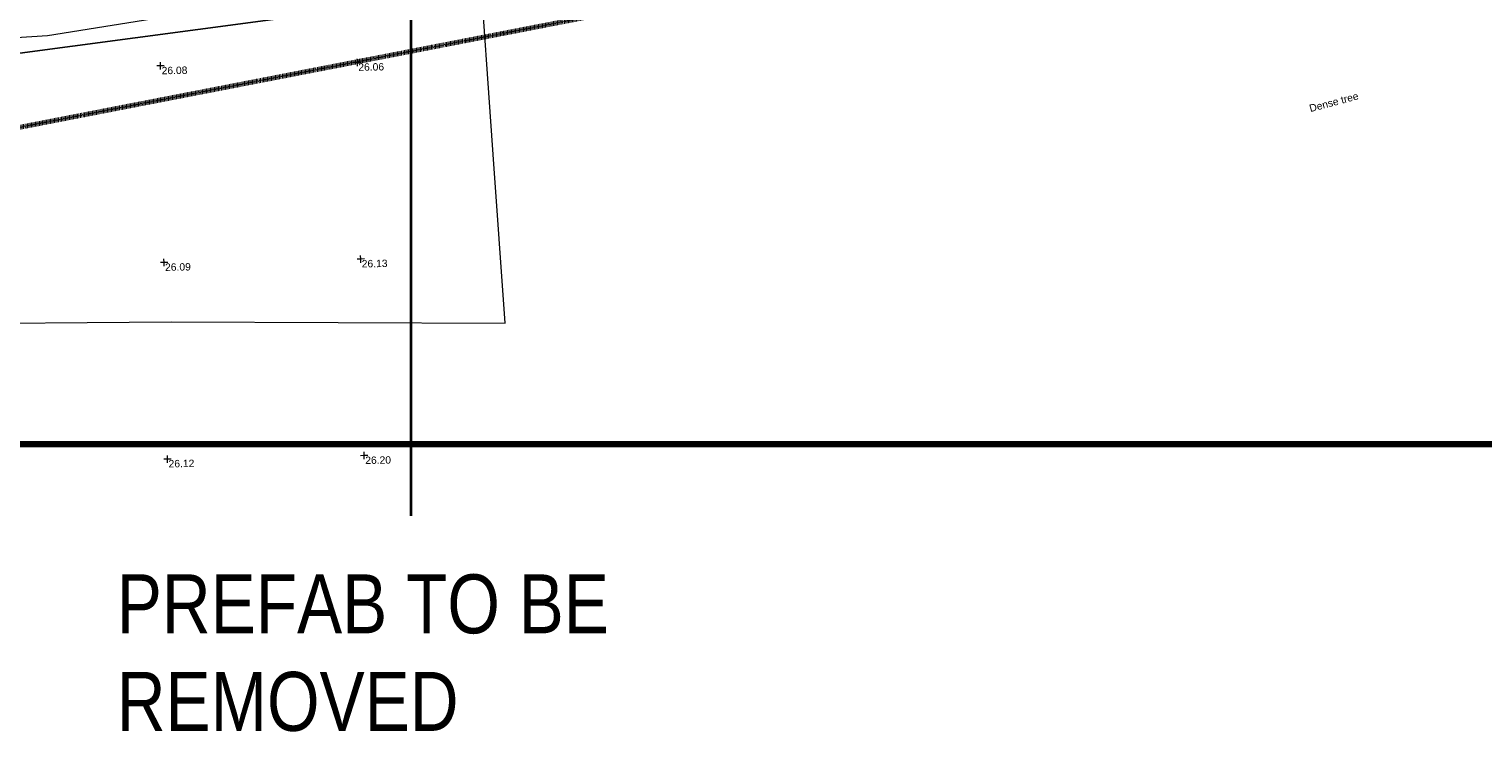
# Model space of a CAD drawing. Header units: millimetres. Extents: x -287732 to 520720, y -103372 to 287754.
# Tile 218 of 256: x 42314 to 116222, y -88450 to -52702. Entities that reach past the tile are written whole.
import ezdxf

# ---------------------------------------------------------------- set-up
doc = ezdxf.new("R2010")
doc.units = ezdxf.units.MM
doc.linetypes.add('Dash 1_5mm', pattern=[3, 1.5, -1.5])
doc.linetypes.add('IMPORT-UG_ELEC_STREET LIGHTING_QLB2 _2_', pattern=[2700, 1500, -300, 0, -250, 150, -300, 0, -200])
for name, color, linetype, lineweight, true_color in [('00_UAV_FORM_LINES', 7, 'Continuous', 9, 0x666666), ('00_UAV_LEVEL_SPOT', 7, 'Continuous', 9, 0x666666), ('00_UAV_TREE_LINE', 7, 'Continuous', 9, 0x52a552), ('12333-PUM-2D-U-0001-C01 - Rev2_REVIT IMPORT_dwg', 7, 'Continuous', 9, 0x767676), ('A_RHA_Line', 7, 'Continuous', 9, 0x00a600), ('PUM-SURVEY BOUNDARY_EXTENT', 190, 'Continuous', 25, 0x7f00ff)]:
    doc.layers.add(name, color=color, linetype=linetype, lineweight=lineweight, true_color=true_color)
doc.layers.add('A_RHA_Text', color=7, linetype='Continuous', lineweight=9)
doc.styles.add('Arial Narrow', font='ARIALN.TTF', dxfattribs={"height": 3000})
doc.styles.add('Swis721 Lt BT_2', font='swissl.ttf', dxfattribs={"height": 375})

# ---------------------------------------------------------------- blocks, each defined once
blk = doc.blocks.new('12333-PUM-2D-U-0001-C01 - Rev2_REVIT IMPORT_dwg_UAV-2077255-Site Location Plan Proposed')
at = {"layer": '00_UAV_LEVEL_SPOT', "color": 254, "true_color": 0xcccccc, "flags": 128}
for points in [[(0, -500), (0, 0), (-500, 0)], [(500, 0), (0, 0), (0, 500)]]:
    blk.add_lwpolyline(points, dxfattribs=at)
blk = doc.blocks.new('12333-PUM-2D-U-0001-C01 - Rev2_REVIT IMPORT_dwg_MGS62954_T2_Galway_ITM_3d_Rev1-2077680-Site Location Plan Proposed')
at = {"layer": '00_UAV_FORM_LINES', "color": 254, "true_color": 0xcccccc, "flags": 128}
for points in [[(533831931, 725487252), (533836707, 725487012), (533843103, 725486919), (533852253, 725486646), (533861537, 725486403), (533870384, 725486169), (533879905, 725486084), (533891316, 725485996), (533899413, 725485873), (533907625, 725485874), (533922115, 725486451), (533937507, 725487093), (533950310, 725486974), (533967285, 725486613), (533966829, 725495200), (533966276, 725505611)], [(533892293, 725491545), (533893030, 725491782), (533896430, 725493957), (533897741, 725494819), (533898692, 725495219), (533900317, 725495866), (533903699, 725495954), (533912697, 725496981), (533920853, 725498281), (533931738, 725500080), (533941065, 725501494), (533944285, 725501641), (533950869, 725502586), (533951667, 725502741), (533952813, 725503074), (533955029, 725503938), (533956274, 725504396), (533960713, 725504932)]]:
    blk.add_lwpolyline(points, dxfattribs=at)
at = {"xscale": 0.375, "yscale": 0.375, "zscale": 0.375}
for p in [(533950000, 725500000), (533960000, 725500000), (533950000, 725490000), (533960000, 725490000), (533950000, 725480000), (533960000, 725480000)]:
    blk.add_blockref('12333-PUM-2D-U-0001-C01 - Rev2_REVIT IMPORT_dwg_UAV-2077255-Site Location Plan Proposed', p, dxfattribs=at)
at = {"layer": '00_UAV_LEVEL_SPOT', "char_height": 375, "width": 1495.9, "attachment_point": 1, "line_spacing_factor": 1.005062, "style": 'Swis721 Lt BT_2'}
for s, insert in [('26.08', (533950048, 725499947)), ('26.06', (533960048, 725499947)), ('26.09', (533950048, 725489947)), ('26.13', (533960048, 725489947)), ('26.12', (533950052, 725479949)), ('26.20', (533960052, 725479949))]:
    blk.add_mtext(s, dxfattribs=dict(at, insert=insert))
at = {"layer": '00_UAV_TREE_LINE', "color": 251, "true_color": 0x666666, "insert": (534008314, 725496994), "char_height": 375, "width": 2939.57, "attachment_point": 1, "rotation": 13.91649, "line_spacing_factor": 1.005062, "style": 'Swis721 Lt BT_2'}
blk.add_mtext('Dense tree', dxfattribs=at)
blk = doc.blocks.new('12333-PUM-2D-U-0001-C01 - Rev2_REVIT IMPORT_dwg-1620468-Site Location Plan Proposed')
at = {"layer": 'PUM-SURVEY BOUNDARY_EXTENT', "color": 201, "true_color": 0xd4aaff, "flags": 128}
blk.add_lwpolyline([(251212, -124403), (251950, -124072), (259237, -119988), (323874, -112520), (334940, -105533), (357850, -103777), (392540, -99127), (407227, -92450), (410397, -84600), (409218, -80398), (407088, -76497), (402381, -67044), (394609, -62225), (368049, -53126), (367731, -51270)], dxfattribs=at)
blk.add_blockref('12333-PUM-2D-U-0001-C01 - Rev2_REVIT IMPORT_dwg_MGS62954_T2_Galway_ITM_3d_Rev1-2077680-Site Location Plan Proposed', (-533641080, -725615854))

msp = doc.modelspace()

# ---------------------------------------------------------------- linework, layer by layer
at = {"layer": 'A_RHA_Line', "color": 30, "linetype": 'Dash 1_5mm', "lineweight": 70, "true_color": 0xff8000}
msp.add_line((-1495, -66121), (142564, -38119), dxfattribs=at)
msp.add_line((-1495, -66121), (142564, -38119), dxfattribs=at)
at = {"layer": 'A_RHA_Line', "color": 1, "lineweight": 140, "true_color": 0xff0000}
msp.add_line((-217182, -73821), (190683, -73821), dxfattribs=at)
at = {"layer": 'A_RHA_Text', "lineweight": 35}
msp.add_line((61715, -14431), (61715, -77467), dxfattribs=at)
msp.add_line((61715, -14431), (61715, -77467), dxfattribs=at)

# ---------------------------------------------------------------- block references
at = {"layer": '12333-PUM-2D-U-0001-C01 - Rev2_REVIT IMPORT_dwg', "color": 254, "linetype": 'IMPORT-UG_ELEC_STREET LIGHTING_QLB2 _2_', "true_color": 0xffd4d4, "rotation": 0.9999999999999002}
msp.add_blockref('12333-PUM-2D-U-0001-C01 - Rev2_REVIT IMPORT_dwg-1620468-Site Location Plan Proposed', (-261895, 55870), dxfattribs=at)

# ---------------------------------------------------------------- next in the draw order: texts
at = {"layer": 'A_RHA_Text', "lineweight": 35, "char_height": 3000, "attachment_point": 1, "style": 'Arial Narrow', "bg_fill": 3, "box_fill_scale": 1.25, "bg_fill_color": 256, "bg_fill_true_color": 13158600, "bg_fill_transparency": 0}
for s, insert, width in [('PREFAB TO BE ', (46774, -80436), 31907.16), ('REMOVED', (46774, -85397), 21324.89)]:
    msp.add_mtext(s, dxfattribs=dict(at, insert=insert, width=width))

# ---------------------------------------------------------------- next in the draw order: texts
for s, insert, width in [('PREFAB TO BE ', (46774, -80436), 31907.16), ('REMOVED', (46774, -85397), 21324.89)]:
    msp.add_mtext(s, dxfattribs=dict(at, insert=insert, width=width))

doc.saveas('drawing.dxf')
